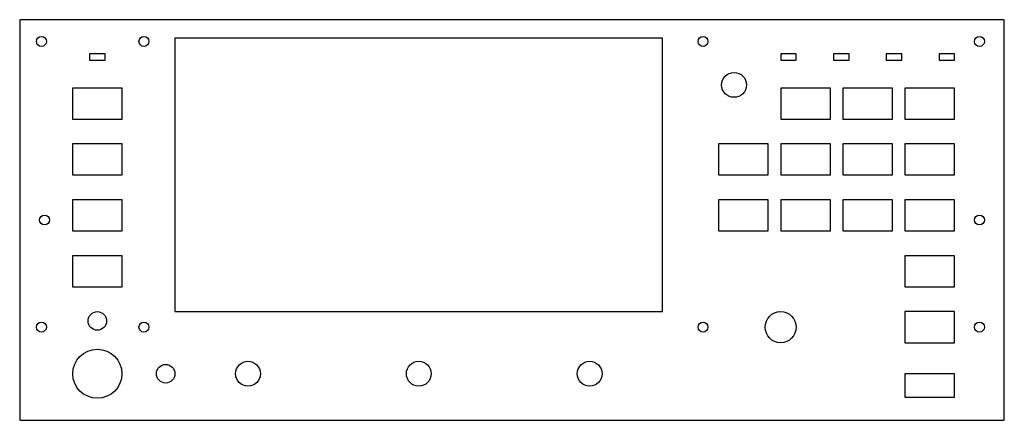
# Model space of a CAD drawing. Header units: millimetres. Extents: x -158 to 158, y -64 to 64.
import ezdxf

# ---------------------------------------------------------------- set-up
doc = ezdxf.new("R2010")
doc.units = ezdxf.units.MM

msp = doc.modelspace()

# ---------------------------------------------------------------- linework, layer by layer
at = {"color": 7, "linetype": 'Continuous', "lineweight": 25}
for p, q in [((-158.5, 64.5), (-158.5, -64.5)), ((158.5, 64.5), (-158.5, 64.5)), ((158.5, -64.5), (158.5, 64.5)), ((48.5, 58.5), (-108.5, 58.5)), ((-108.5, 58.5), (-108.5, -29.5)), ((48.5, -29.5), (48.5, 58.5)), ((-131, 53.5), (-136, 53.5)), ((-136, 53.5), (-136, 51.5)), ((-136, 51.5), (-131, 51.5)), ((-131, 51.5), (-131, 53.5)), ((91.5, 53.5), (86.5, 53.5)), ((86.5, 53.5), (86.5, 51.5)), ((86.5, 51.5), (91.5, 51.5)), ((91.5, 51.5), (91.5, 53.5)), ((108.5, 53.5), (103.5, 53.5)), ((103.5, 53.5), (103.5, 51.5)), ((103.5, 51.5), (108.5, 51.5)), ((108.5, 51.5), (108.5, 53.5)), ((125.5, 53.5), (120.5, 53.5)), ((120.5, 53.5), (120.5, 51.5)), ((120.5, 51.5), (125.5, 51.5)), ((125.5, 51.5), (125.5, 53.5)), ((142.5, 53.5), (137.5, 53.5)), ((137.5, 53.5), (137.5, 51.5)), ((137.5, 51.5), (142.5, 51.5)), ((142.5, 51.5), (142.5, 53.5)), ((-125.5, 42.5), (-141.5, 42.5)), ((-141.5, 42.5), (-141.5, 32.5)), ((-125.5, 32.5), (-125.5, 42.5)), ((102.5, 42.5), (86.5, 42.5)), ((86.5, 42.5), (86.5, 32.5)), ((102.5, 32.5), (102.5, 42.5)), ((122.5, 42.5), (106.5, 42.5)), ((106.5, 42.5), (106.5, 32.5)), ((122.5, 32.5), (122.5, 42.5)), ((142.5, 42.5), (126.5, 42.5)), ((126.5, 42.5), (126.5, 32.5)), ((142.5, 32.5), (142.5, 42.5)), ((-141.5, 32.5), (-125.5, 32.5)), ((86.5, 32.5), (102.5, 32.5)), ((106.5, 32.5), (122.5, 32.5)), ((126.5, 32.5), (142.5, 32.5)), ((-125.5, 24.5), (-141.5, 24.5)), ((-141.5, 24.5), (-141.5, 14.5)), ((-125.5, 14.5), (-125.5, 24.5)), ((82.5, 24.5), (66.5, 24.5)), ((66.5, 24.5), (66.5, 14.5)), ((82.5, 14.5), (82.5, 24.5)), ((102.5, 24.5), (86.5, 24.5)), ((86.5, 24.5), (86.5, 14.5)), ((102.5, 14.5), (102.5, 24.5)), ((122.5, 24.5), (106.5, 24.5)), ((106.5, 24.5), (106.5, 14.5)), ((122.5, 14.5), (122.5, 24.5)), ((142.5, 24.5), (126.5, 24.5)), ((126.5, 24.5), (126.5, 14.5)), ((142.5, 14.5), (142.5, 24.5)), ((-141.5, 14.5), (-125.5, 14.5)), ((66.5, 14.5), (82.5, 14.5)), ((86.5, 14.5), (102.5, 14.5)), ((106.5, 14.5), (122.5, 14.5)), ((126.5, 14.5), (142.5, 14.5)), ((-125.5, 6.5), (-141.5, 6.5)), ((-141.5, 6.5), (-141.5, -3.5)), ((-125.5, -3.5), (-125.5, 6.5)), ((82.5, 6.5), (66.5, 6.5)), ((66.5, 6.5), (66.5, -3.5)), ((82.5, -3.5), (82.5, 6.5)), ((102.5, 6.5), (86.5, 6.5)), ((86.5, 6.5), (86.5, -3.5)), ((102.5, -3.5), (102.5, 6.5)), ((122.5, 6.5), (106.5, 6.5)), ((106.5, 6.5), (106.5, -3.5)), ((122.5, -3.5), (122.5, 6.5)), ((142.5, 6.5), (126.5, 6.5)), ((126.5, 6.5), (126.5, -3.5)), ((142.5, -3.5), (142.5, 6.5)), ((-141.5, -3.5), (-125.5, -3.5)), ((66.5, -3.5), (82.5, -3.5)), ((86.5, -3.5), (102.5, -3.5)), ((106.5, -3.5), (122.5, -3.5)), ((126.5, -3.5), (142.5, -3.5)), ((-125.5, -11.5), (-141.5, -11.5)), ((-141.5, -11.5), (-141.5, -21.5)), ((-125.5, -21.5), (-125.5, -11.5)), ((142.5, -11.5), (126.5, -11.5)), ((126.5, -11.5), (126.5, -21.5)), ((142.5, -21.5), (142.5, -11.5)), ((-141.5, -21.5), (-125.5, -21.5)), ((126.5, -21.5), (142.5, -21.5)), ((-108.5, -29.5), (48.5, -29.5)), ((142.5, -29.5), (126.5, -29.5)), ((126.5, -29.5), (126.5, -39.5)), ((142.5, -39.5), (142.5, -29.5)), ((126.5, -39.5), (142.5, -39.5)), ((142.5, -49.5), (126.5, -49.5)), ((126.5, -49.5), (126.5, -57)), ((142.5, -57), (142.5, -49.5)), ((126.5, -57), (142.5, -57)), ((-158.5, -64.5), (158.5, -64.5))]:
    msp.add_line(p, q, dxfattribs=at)
for centre, radius in [((-151.5, 57.5), 1.6), ((-118.5, 57.5), 1.6), ((61.5, 57.5), 1.6), ((150.5, 57.5), 1.6), ((71.5, 43.5), 4), ((-150.5, 0), 1.6), ((150.5, 0), 1.6), ((-133.5, -32.5), 3), ((86.5, -34.5), 5), ((-151.5, -34.5), 1.6), ((-118.5, -34.5), 1.6), ((61.5, -34.5), 1.6), ((150.5, -34.5), 1.6), ((-133.5, -49.5), 7.9), ((-111.5, -49.5), 3), ((-85, -49.5), 4), ((-30, -49.5), 4), ((25, -49.5), 4)]:
    msp.add_circle(centre, radius, dxfattribs=at)

doc.saveas('drawing.dxf')
